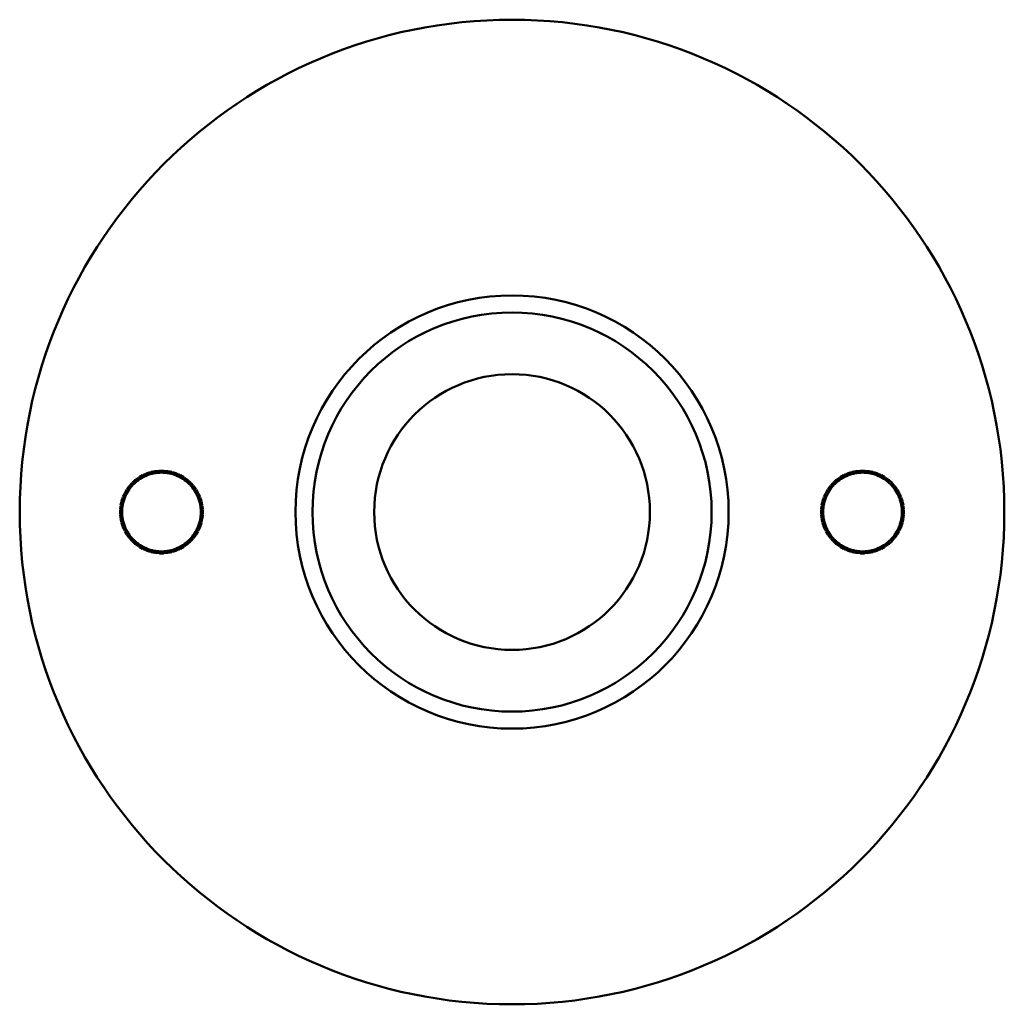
# Model space of a CAD drawing. Header units: millimetres. Extents: x 111 to 278, y 11 to 291.
# Tile 2 of 2: x 130 to 255, y 166 to 291. Entities that reach past the tile are written whole.
import ezdxf

# ---------------------------------------------------------------- set-up
doc = ezdxf.new("R2010")
doc.units = ezdxf.units.MM
doc.layers.add('Widoczne (ISO)', color=7, linetype='Continuous', lineweight=50)

msp = doc.modelspace()

# ---------------------------------------------------------------- linework, layer by layer
at = {"layer": 'Widoczne (ISO)'}
for p, q in [((144.99, 232.49), (145.39, 232.79)), ((145.34, 232.44), (145.54, 232.59)), ((145.54, 232.59), (145.39, 232.79)), ((145.44, 232.81), (145.87, 233.06)), ((145.56, 232.6), (145.44, 232.81)), ((145.56, 232.6), (145.78, 232.72)), ((145.78, 232.72), (145.99, 232.85)), ((145.99, 232.85), (145.87, 233.06)), ((145.91, 233.09), (146.37, 233.29)), ((146.01, 232.86), (145.91, 233.09)), ((146.01, 232.86), (146.24, 232.96)), ((146.24, 232.96), (146.47, 233.06)), ((146.47, 233.06), (146.37, 233.29)), ((146.42, 233.31), (146.89, 233.46)), ((146.49, 233.07), (146.42, 233.31)), ((146.49, 233.07), (146.73, 233.15)), ((146.73, 233.15), (146.97, 233.23)), ((146.97, 233.23), (146.89, 233.46)), ((146.94, 233.48), (147.43, 233.58)), ((146.99, 233.23), (146.94, 233.48)), ((146.99, 233.23), (147.24, 233.28)), ((147.24, 233.28), (147.48, 233.34)), ((147.48, 233.34), (147.43, 233.58)), ((147.48, 233.59), (147.98, 233.64)), ((147.51, 233.34), (147.48, 233.59)), ((147.51, 233.34), (147.75, 233.37)), ((147.75, 233.37), (148, 233.39)), ((148, 233.39), (147.98, 233.64)), ((148.03, 233.39), (148.03, 233.64)), ((148.03, 233.64), (148.53, 233.64)), ((148.03, 233.39), (148.28, 233.39)), ((148.28, 233.39), (148.53, 233.39)), ((148.53, 233.39), (148.53, 233.64)), ((148.55, 233.39), (148.58, 233.64)), ((148.55, 233.39), (148.8, 233.37)), ((148.58, 233.64), (149.07, 233.59)), ((148.8, 233.37), (149.05, 233.34)), ((149.05, 233.34), (149.07, 233.59)), ((149.07, 233.34), (149.12, 233.58)), ((149.07, 233.34), (149.32, 233.28)), ((149.12, 233.58), (149.61, 233.48)), ((149.32, 233.28), (149.56, 233.23)), ((149.56, 233.23), (149.61, 233.48)), ((149.58, 233.23), (149.66, 233.46)), ((149.58, 233.23), (149.82, 233.15)), ((149.66, 233.46), (150.14, 233.31)), ((149.82, 233.15), (150.06, 233.07)), ((150.06, 233.07), (150.14, 233.31)), ((150.08, 233.06), (150.18, 233.29)), ((150.08, 233.06), (150.31, 232.96)), ((150.18, 233.29), (150.64, 233.09)), ((150.31, 232.96), (150.54, 232.86)), ((150.54, 232.86), (150.64, 233.09)), ((150.56, 232.85), (150.69, 233.06)), ((150.56, 232.85), (150.78, 232.72)), ((150.69, 233.06), (151.12, 232.81)), ((150.78, 232.72), (150.99, 232.6)), ((150.99, 232.6), (151.12, 232.81)), ((151.01, 232.59), (151.16, 232.79)), ((151.01, 232.59), (151.22, 232.44)), ((151.16, 232.79), (151.57, 232.49)), ((233.99, 232.49), (234.39, 232.79)), ((234.34, 232.44), (234.54, 232.59)), ((234.54, 232.59), (234.39, 232.79)), ((234.44, 232.81), (234.87, 233.06)), ((234.56, 232.6), (234.44, 232.81)), ((234.56, 232.6), (234.78, 232.72)), ((234.78, 232.72), (234.99, 232.85)), ((234.99, 232.85), (234.87, 233.06)), ((234.91, 233.09), (235.37, 233.29)), ((235.01, 232.86), (234.91, 233.09)), ((235.01, 232.86), (235.24, 232.96)), ((235.24, 232.96), (235.47, 233.06)), ((235.47, 233.06), (235.37, 233.29)), ((235.42, 233.31), (235.89, 233.46)), ((235.49, 233.07), (235.42, 233.31)), ((235.49, 233.07), (235.73, 233.15)), ((235.73, 233.15), (235.97, 233.23)), ((235.97, 233.23), (235.89, 233.46)), ((235.94, 233.48), (236.43, 233.58)), ((235.99, 233.23), (235.94, 233.48)), ((235.99, 233.23), (236.24, 233.28)), ((236.24, 233.28), (236.48, 233.34)), ((236.48, 233.34), (236.43, 233.58)), ((236.48, 233.59), (236.98, 233.64)), ((236.51, 233.34), (236.48, 233.59)), ((236.51, 233.34), (236.75, 233.37)), ((236.75, 233.37), (237, 233.39)), ((237, 233.39), (236.98, 233.64)), ((237.03, 233.39), (237.03, 233.64)), ((237.03, 233.64), (237.53, 233.64)), ((237.03, 233.39), (237.28, 233.39)), ((237.28, 233.39), (237.53, 233.39)), ((237.53, 233.39), (237.53, 233.64)), ((237.55, 233.39), (237.58, 233.64)), ((237.55, 233.39), (237.8, 233.37)), ((237.58, 233.64), (238.07, 233.59)), ((237.8, 233.37), (238.05, 233.34)), ((238.05, 233.34), (238.07, 233.59)), ((238.07, 233.34), (238.12, 233.58)), ((238.07, 233.34), (238.32, 233.28)), ((238.12, 233.58), (238.61, 233.48)), ((238.32, 233.28), (238.56, 233.23)), ((238.56, 233.23), (238.61, 233.48)), ((238.58, 233.23), (238.66, 233.46)), ((238.58, 233.23), (238.82, 233.15)), ((238.66, 233.46), (239.14, 233.31)), ((238.82, 233.15), (239.06, 233.07)), ((239.06, 233.07), (239.14, 233.31)), ((239.08, 233.06), (239.18, 233.29)), ((239.08, 233.06), (239.31, 232.96)), ((239.18, 233.29), (239.64, 233.09)), ((239.31, 232.96), (239.54, 232.86)), ((239.54, 232.86), (239.64, 233.09)), ((239.56, 232.85), (239.69, 233.06)), ((239.56, 232.85), (239.78, 232.72)), ((239.69, 233.06), (240.12, 232.81)), ((239.78, 232.72), (239.99, 232.6)), ((239.99, 232.6), (240.12, 232.81)), ((240.01, 232.59), (240.16, 232.79)), ((240.01, 232.59), (240.22, 232.44)), ((240.16, 232.79), (240.57, 232.49)), ((143.88, 231.28), (144.18, 231.68)), ((144.08, 231.13), (143.88, 231.28)), ((144.08, 231.13), (144.23, 231.33)), ((144.38, 231.53), (144.18, 231.68)), ((144.21, 231.72), (144.54, 232.09)), ((144.39, 231.55), (144.21, 231.72)), ((144.23, 231.33), (144.38, 231.53)), ((144.39, 231.55), (144.56, 231.74)), ((144.73, 231.92), (144.54, 232.09)), ((144.56, 231.74), (144.73, 231.92)), ((144.58, 232.13), (144.95, 232.46)), ((144.75, 231.94), (144.58, 232.13)), ((144.75, 231.94), (144.93, 232.11)), ((144.93, 232.11), (145.12, 232.28)), ((145.12, 232.28), (144.95, 232.46)), ((145.14, 232.29), (144.99, 232.49)), ((145.14, 232.29), (145.34, 232.44)), ((151.22, 232.44), (151.42, 232.29)), ((151.42, 232.29), (151.57, 232.49)), ((151.44, 232.28), (151.6, 232.46)), ((151.44, 232.28), (151.62, 232.11)), ((151.6, 232.46), (151.98, 232.13)), ((151.62, 232.11), (151.81, 231.94)), ((151.81, 231.94), (151.98, 232.13)), ((151.83, 231.92), (152.01, 232.09)), ((151.83, 231.92), (151.99, 231.74)), ((151.99, 231.74), (152.16, 231.55)), ((152.01, 232.09), (152.35, 231.72)), ((152.16, 231.55), (152.35, 231.72)), ((152.18, 231.53), (152.38, 231.68)), ((152.18, 231.53), (152.32, 231.33)), ((152.32, 231.33), (152.47, 231.13)), ((152.38, 231.68), (152.67, 231.28)), ((152.47, 231.13), (152.67, 231.28)), ((232.88, 231.28), (233.18, 231.68)), ((233.08, 231.13), (232.88, 231.28)), ((233.08, 231.13), (233.23, 231.33)), ((233.38, 231.53), (233.18, 231.68)), ((233.21, 231.72), (233.54, 232.09)), ((233.39, 231.55), (233.21, 231.72)), ((233.23, 231.33), (233.38, 231.53)), ((233.39, 231.55), (233.56, 231.74)), ((233.73, 231.92), (233.54, 232.09)), ((233.56, 231.74), (233.73, 231.92)), ((233.58, 232.13), (233.95, 232.46)), ((233.75, 231.94), (233.58, 232.13)), ((233.75, 231.94), (233.93, 232.11)), ((233.93, 232.11), (234.12, 232.28)), ((234.12, 232.28), (233.95, 232.46)), ((234.14, 232.29), (233.99, 232.49)), ((234.14, 232.29), (234.34, 232.44)), ((240.22, 232.44), (240.42, 232.29)), ((240.42, 232.29), (240.57, 232.49)), ((240.44, 232.28), (240.6, 232.46)), ((240.44, 232.28), (240.62, 232.11)), ((240.6, 232.46), (240.98, 232.13)), ((240.62, 232.11), (240.81, 231.94)), ((240.81, 231.94), (240.98, 232.13)), ((240.83, 231.92), (241.01, 232.09)), ((240.83, 231.92), (240.99, 231.74)), ((240.99, 231.74), (241.16, 231.55)), ((241.01, 232.09), (241.35, 231.72)), ((241.16, 231.55), (241.35, 231.72)), ((241.18, 231.53), (241.38, 231.68)), ((241.18, 231.53), (241.32, 231.33)), ((241.32, 231.33), (241.47, 231.13)), ((241.38, 231.68), (241.67, 231.28)), ((241.47, 231.13), (241.67, 231.28)), ((143.21, 229.78), (143.36, 230.25)), ((143.6, 230.18), (143.36, 230.25)), ((143.38, 230.3), (143.58, 230.76)), ((143.61, 230.2), (143.38, 230.3)), ((143.52, 229.94), (143.6, 230.18)), ((143.81, 230.66), (143.58, 230.76)), ((143.61, 230.8), (143.86, 231.23)), ((143.82, 230.68), (143.61, 230.8)), ((143.61, 230.2), (143.71, 230.43)), ((143.71, 230.43), (143.81, 230.66)), ((143.82, 230.68), (143.95, 230.89)), ((144.07, 231.11), (143.86, 231.23)), ((143.95, 230.89), (144.07, 231.11)), ((152.48, 231.11), (152.7, 231.23)), ((152.48, 231.11), (152.61, 230.89)), ((152.61, 230.89), (152.73, 230.68)), ((152.7, 231.23), (152.95, 230.8)), ((152.73, 230.68), (152.95, 230.8)), ((152.74, 230.66), (152.97, 230.76)), ((152.74, 230.66), (152.84, 230.43)), ((152.84, 230.43), (152.95, 230.2)), ((152.95, 230.2), (153.17, 230.3)), ((152.96, 230.18), (153.19, 230.25)), ((152.96, 230.18), (153.03, 229.94)), ((152.97, 230.76), (153.17, 230.3)), ((153.19, 230.25), (153.35, 229.78)), ((232.21, 229.78), (232.36, 230.25)), ((232.6, 230.18), (232.36, 230.25)), ((232.38, 230.3), (232.58, 230.76)), ((232.61, 230.2), (232.38, 230.3)), ((232.52, 229.94), (232.6, 230.18)), ((232.81, 230.66), (232.58, 230.76)), ((232.61, 230.8), (232.86, 231.23)), ((232.82, 230.68), (232.61, 230.8)), ((232.61, 230.2), (232.71, 230.43)), ((232.71, 230.43), (232.81, 230.66)), ((232.82, 230.68), (232.95, 230.89)), ((233.07, 231.11), (232.86, 231.23)), ((232.95, 230.89), (233.07, 231.11)), ((241.48, 231.11), (241.7, 231.23)), ((241.48, 231.11), (241.61, 230.89)), ((241.61, 230.89), (241.73, 230.68)), ((241.7, 231.23), (241.95, 230.8)), ((241.73, 230.68), (241.95, 230.8)), ((241.74, 230.66), (241.97, 230.76)), ((241.74, 230.66), (241.84, 230.43)), ((241.84, 230.43), (241.95, 230.2)), ((241.95, 230.2), (242.17, 230.3)), ((241.96, 230.18), (242.19, 230.25)), ((241.96, 230.18), (242.03, 229.94)), ((241.97, 230.76), (242.17, 230.3)), ((242.19, 230.25), (242.35, 229.78)), ((143.03, 228.69), (143.08, 229.19)), ((143.33, 229.16), (143.08, 229.19)), ((143.09, 229.24), (143.19, 229.73)), ((143.33, 229.19), (143.09, 229.24)), ((143.44, 229.68), (143.19, 229.73)), ((143.44, 229.7), (143.21, 229.78)), ((143.28, 228.67), (143.3, 228.92)), ((143.3, 228.92), (143.33, 229.16)), ((143.33, 229.19), (143.39, 229.43)), ((143.39, 229.43), (143.44, 229.68)), ((143.44, 229.7), (143.52, 229.94)), ((153.03, 229.94), (153.11, 229.7)), ((153.11, 229.7), (153.35, 229.78)), ((153.12, 229.68), (153.36, 229.73)), ((153.12, 229.68), (153.17, 229.43)), ((153.17, 229.43), (153.22, 229.19)), ((153.22, 229.19), (153.46, 229.24)), ((153.22, 229.16), (153.47, 229.19)), ((153.22, 229.16), (153.25, 228.92)), ((153.25, 228.92), (153.28, 228.67)), ((153.36, 229.73), (153.46, 229.24)), ((153.47, 229.19), (153.52, 228.69)), ((232.03, 228.69), (232.08, 229.19)), ((232.33, 229.16), (232.08, 229.19)), ((232.09, 229.24), (232.19, 229.73)), ((232.33, 229.19), (232.09, 229.24)), ((232.44, 229.68), (232.19, 229.73)), ((232.44, 229.7), (232.21, 229.78)), ((232.28, 228.67), (232.3, 228.92)), ((232.3, 228.92), (232.33, 229.16)), ((232.33, 229.19), (232.39, 229.43)), ((232.39, 229.43), (232.44, 229.68)), ((232.44, 229.7), (232.52, 229.94)), ((242.03, 229.94), (242.11, 229.7)), ((242.11, 229.7), (242.35, 229.78)), ((242.12, 229.68), (242.36, 229.73)), ((242.12, 229.68), (242.17, 229.43)), ((242.17, 229.43), (242.22, 229.19)), ((242.22, 229.19), (242.46, 229.24)), ((242.22, 229.16), (242.47, 229.19)), ((242.22, 229.16), (242.25, 228.92)), ((242.25, 228.92), (242.28, 228.67)), ((242.36, 229.73), (242.46, 229.24)), ((242.47, 229.19), (242.52, 228.69)), ((143.28, 228.67), (143.03, 228.69)), ((143.28, 228.64), (143.03, 228.64)), ((143.03, 228.14), (143.03, 228.64)), ((143.28, 228.14), (143.03, 228.14)), ((143.28, 228.12), (143.03, 228.09)), ((143.08, 227.6), (143.03, 228.09)), ((143.33, 227.62), (143.08, 227.6)), ((143.33, 227.6), (143.09, 227.55)), ((143.19, 227.06), (143.09, 227.55)), ((143.28, 228.39), (143.28, 228.64)), ((143.28, 228.14), (143.28, 228.39)), ((143.3, 227.87), (143.28, 228.12)), ((143.33, 227.62), (143.3, 227.87)), ((143.39, 227.35), (143.33, 227.6)), ((153.22, 227.6), (153.17, 227.35)), ((153.25, 227.87), (153.22, 227.62)), ((153.22, 227.62), (153.47, 227.6)), ((153.22, 227.6), (153.46, 227.55)), ((153.28, 228.12), (153.25, 227.87)), ((153.28, 228.67), (153.52, 228.69)), ((153.28, 228.64), (153.28, 228.39)), ((153.28, 228.64), (153.53, 228.64)), ((153.28, 228.39), (153.28, 228.14)), ((153.28, 228.14), (153.53, 228.14)), ((153.28, 228.12), (153.52, 228.09)), ((153.46, 227.55), (153.36, 227.06)), ((153.52, 228.09), (153.47, 227.6)), ((153.53, 228.64), (153.53, 228.14)), ((232.28, 228.67), (232.03, 228.69)), ((232.28, 228.64), (232.03, 228.64)), ((232.03, 228.14), (232.03, 228.64)), ((232.28, 228.14), (232.03, 228.14)), ((232.28, 228.12), (232.03, 228.09)), ((232.08, 227.6), (232.03, 228.09)), ((232.33, 227.62), (232.08, 227.6)), ((232.33, 227.6), (232.09, 227.55)), ((232.19, 227.06), (232.09, 227.55)), ((232.28, 228.39), (232.28, 228.64)), ((232.28, 228.14), (232.28, 228.39)), ((232.3, 227.87), (232.28, 228.12)), ((232.33, 227.62), (232.3, 227.87)), ((232.39, 227.35), (232.33, 227.6)), ((242.22, 227.6), (242.17, 227.35)), ((242.25, 227.87), (242.22, 227.62)), ((242.22, 227.62), (242.47, 227.6)), ((242.22, 227.6), (242.46, 227.55)), ((242.28, 228.12), (242.25, 227.87)), ((242.28, 228.67), (242.52, 228.69)), ((242.28, 228.64), (242.28, 228.39)), ((242.28, 228.64), (242.53, 228.64)), ((242.28, 228.39), (242.28, 228.14)), ((242.28, 228.14), (242.53, 228.14)), ((242.28, 228.12), (242.52, 228.09)), ((242.46, 227.55), (242.36, 227.06)), ((242.52, 228.09), (242.47, 227.6)), ((242.53, 228.64), (242.53, 228.14)), ((143.44, 227.11), (143.19, 227.06)), ((143.44, 227.09), (143.21, 227.01)), ((143.36, 226.53), (143.21, 227.01)), ((143.6, 226.61), (143.36, 226.53)), ((143.61, 226.59), (143.38, 226.49)), ((143.58, 226.03), (143.38, 226.49)), ((143.44, 227.11), (143.39, 227.35)), ((143.52, 226.85), (143.44, 227.09)), ((143.6, 226.61), (143.52, 226.85)), ((143.71, 226.36), (143.61, 226.59)), ((143.81, 226.13), (143.71, 226.36)), ((152.84, 226.36), (152.74, 226.13)), ((152.95, 226.59), (152.84, 226.36)), ((152.95, 226.59), (153.17, 226.49)), ((153.03, 226.85), (152.96, 226.61)), ((152.96, 226.61), (153.19, 226.53)), ((153.17, 226.49), (152.97, 226.03)), ((153.11, 227.09), (153.03, 226.85)), ((153.11, 227.09), (153.35, 227.01)), ((153.17, 227.35), (153.12, 227.11)), ((153.12, 227.11), (153.36, 227.06)), ((153.35, 227.01), (153.19, 226.53)), ((232.44, 227.11), (232.19, 227.06)), ((232.44, 227.09), (232.21, 227.01)), ((232.36, 226.53), (232.21, 227.01)), ((232.6, 226.61), (232.36, 226.53)), ((232.61, 226.59), (232.38, 226.49)), ((232.58, 226.03), (232.38, 226.49)), ((232.44, 227.11), (232.39, 227.35)), ((232.52, 226.85), (232.44, 227.09)), ((232.6, 226.61), (232.52, 226.85)), ((232.71, 226.36), (232.61, 226.59)), ((232.81, 226.13), (232.71, 226.36)), ((241.84, 226.36), (241.74, 226.13)), ((241.95, 226.59), (241.84, 226.36)), ((241.95, 226.59), (242.17, 226.49)), ((242.03, 226.85), (241.96, 226.61)), ((241.96, 226.61), (242.19, 226.53)), ((242.17, 226.49), (241.97, 226.03)), ((242.11, 227.09), (242.03, 226.85)), ((242.11, 227.09), (242.35, 227.01)), ((242.17, 227.35), (242.12, 227.11)), ((242.12, 227.11), (242.36, 227.06)), ((242.35, 227.01), (242.19, 226.53)), ((143.81, 226.13), (143.58, 226.03)), ((143.82, 226.11), (143.61, 225.98)), ((143.86, 225.55), (143.61, 225.98)), ((143.95, 225.89), (143.82, 226.11)), ((144.07, 225.68), (143.86, 225.55)), ((144.08, 225.66), (143.88, 225.51)), ((144.18, 225.1), (143.88, 225.51)), ((144.07, 225.68), (143.95, 225.89)), ((144.23, 225.45), (144.08, 225.66)), ((144.38, 225.25), (144.18, 225.1)), ((144.39, 225.23), (144.21, 225.07)), ((144.54, 224.69), (144.21, 225.07)), ((144.38, 225.25), (144.23, 225.45)), ((144.56, 225.05), (144.39, 225.23)), ((144.73, 224.86), (144.56, 225.05)), ((151.99, 225.05), (151.83, 224.86)), ((152.16, 225.23), (151.99, 225.05)), ((152.35, 225.07), (152.01, 224.69)), ((152.16, 225.23), (152.35, 225.07)), ((152.32, 225.45), (152.18, 225.25)), ((152.18, 225.25), (152.38, 225.1)), ((152.47, 225.66), (152.32, 225.45)), ((152.67, 225.51), (152.38, 225.1)), ((152.47, 225.66), (152.67, 225.51)), ((152.61, 225.89), (152.48, 225.68)), ((152.48, 225.68), (152.7, 225.55)), ((152.73, 226.11), (152.61, 225.89)), ((152.95, 225.98), (152.7, 225.55)), ((152.73, 226.11), (152.95, 225.98)), ((152.74, 226.13), (152.97, 226.03)), ((232.81, 226.13), (232.58, 226.03)), ((232.82, 226.11), (232.61, 225.98)), ((232.86, 225.55), (232.61, 225.98)), ((232.95, 225.89), (232.82, 226.11)), ((233.07, 225.68), (232.86, 225.55)), ((233.08, 225.66), (232.88, 225.51)), ((233.18, 225.1), (232.88, 225.51)), ((233.07, 225.68), (232.95, 225.89)), ((233.23, 225.45), (233.08, 225.66)), ((233.38, 225.25), (233.18, 225.1)), ((233.39, 225.23), (233.21, 225.07)), ((233.54, 224.69), (233.21, 225.07)), ((233.38, 225.25), (233.23, 225.45)), ((233.56, 225.05), (233.39, 225.23)), ((233.73, 224.86), (233.56, 225.05)), ((240.99, 225.05), (240.83, 224.86)), ((241.16, 225.23), (240.99, 225.05)), ((241.35, 225.07), (241.01, 224.69)), ((241.16, 225.23), (241.35, 225.07)), ((241.32, 225.45), (241.18, 225.25)), ((241.18, 225.25), (241.38, 225.1)), ((241.47, 225.66), (241.32, 225.45)), ((241.67, 225.51), (241.38, 225.1)), ((241.47, 225.66), (241.67, 225.51)), ((241.61, 225.89), (241.48, 225.68)), ((241.48, 225.68), (241.7, 225.55)), ((241.73, 226.11), (241.61, 225.89)), ((241.95, 225.98), (241.7, 225.55)), ((241.73, 226.11), (241.95, 225.98)), ((241.74, 226.13), (241.97, 226.03)), ((144.73, 224.86), (144.54, 224.69)), ((144.75, 224.84), (144.58, 224.66)), ((144.95, 224.32), (144.58, 224.66)), ((144.93, 224.68), (144.75, 224.84)), ((145.12, 224.51), (144.93, 224.68)), ((145.12, 224.51), (144.95, 224.32)), ((145.14, 224.49), (144.99, 224.29)), ((145.39, 224), (144.99, 224.29)), ((145.34, 224.35), (145.14, 224.49)), ((145.54, 224.2), (145.34, 224.35)), ((145.54, 224.2), (145.39, 224)), ((145.56, 224.19), (145.44, 223.97)), ((145.87, 223.72), (145.44, 223.97)), ((145.78, 224.06), (145.56, 224.19)), ((145.99, 223.94), (145.78, 224.06)), ((145.99, 223.94), (145.87, 223.72)), ((146.01, 223.93), (145.91, 223.7)), ((146.24, 223.83), (146.01, 223.93)), ((146.47, 223.72), (146.24, 223.83)), ((150.31, 223.83), (150.08, 223.72)), ((150.54, 223.93), (150.31, 223.83)), ((150.54, 223.93), (150.64, 223.7)), ((150.78, 224.06), (150.56, 223.94)), ((150.56, 223.94), (150.69, 223.72)), ((151.12, 223.97), (150.69, 223.72)), ((150.99, 224.19), (150.78, 224.06)), ((150.99, 224.19), (151.12, 223.97)), ((151.22, 224.35), (151.01, 224.2)), ((151.01, 224.2), (151.16, 224)), ((151.57, 224.29), (151.16, 224)), ((151.42, 224.49), (151.22, 224.35)), ((151.42, 224.49), (151.57, 224.29)), ((151.62, 224.68), (151.44, 224.51)), ((151.44, 224.51), (151.6, 224.32)), ((151.98, 224.66), (151.6, 224.32)), ((151.81, 224.84), (151.62, 224.68)), ((151.81, 224.84), (151.98, 224.66)), ((151.83, 224.86), (152.01, 224.69)), ((233.73, 224.86), (233.54, 224.69)), ((233.75, 224.84), (233.58, 224.66)), ((233.95, 224.32), (233.58, 224.66)), ((233.93, 224.68), (233.75, 224.84)), ((234.12, 224.51), (233.93, 224.68)), ((234.12, 224.51), (233.95, 224.32)), ((234.14, 224.49), (233.99, 224.29)), ((234.39, 224), (233.99, 224.29)), ((234.34, 224.35), (234.14, 224.49)), ((234.54, 224.2), (234.34, 224.35)), ((234.54, 224.2), (234.39, 224)), ((234.56, 224.19), (234.44, 223.97)), ((234.87, 223.72), (234.44, 223.97)), ((234.78, 224.06), (234.56, 224.19)), ((234.99, 223.94), (234.78, 224.06)), ((234.99, 223.94), (234.87, 223.72)), ((235.01, 223.93), (234.91, 223.7)), ((235.24, 223.83), (235.01, 223.93)), ((235.47, 223.72), (235.24, 223.83)), ((239.31, 223.83), (239.08, 223.72)), ((239.54, 223.93), (239.31, 223.83)), ((239.54, 223.93), (239.64, 223.7)), ((239.78, 224.06), (239.56, 223.94)), ((239.56, 223.94), (239.69, 223.72)), ((240.12, 223.97), (239.69, 223.72)), ((239.99, 224.19), (239.78, 224.06)), ((239.99, 224.19), (240.12, 223.97)), ((240.22, 224.35), (240.01, 224.2)), ((240.01, 224.2), (240.16, 224)), ((240.57, 224.29), (240.16, 224)), ((240.42, 224.49), (240.22, 224.35)), ((240.42, 224.49), (240.57, 224.29)), ((240.62, 224.68), (240.44, 224.51)), ((240.44, 224.51), (240.6, 224.32)), ((240.98, 224.66), (240.6, 224.32)), ((240.81, 224.84), (240.62, 224.68)), ((240.81, 224.84), (240.98, 224.66)), ((240.83, 224.86), (241.01, 224.69)), ((146.37, 223.5), (145.91, 223.7)), ((146.47, 223.72), (146.37, 223.5)), ((146.49, 223.72), (146.42, 223.48)), ((146.89, 223.32), (146.42, 223.48)), ((146.73, 223.64), (146.49, 223.72)), ((146.97, 223.56), (146.73, 223.64)), ((146.97, 223.56), (146.89, 223.32)), ((146.99, 223.55), (146.94, 223.31)), ((147.43, 223.21), (146.94, 223.31)), ((147.24, 223.5), (146.99, 223.55)), ((147.48, 223.45), (147.24, 223.5)), ((147.48, 223.45), (147.43, 223.21)), ((147.51, 223.45), (147.48, 223.2)), ((147.98, 223.15), (147.48, 223.2)), ((147.75, 223.42), (147.51, 223.45)), ((148, 223.39), (147.75, 223.42)), ((148, 223.39), (147.98, 223.15)), ((148.03, 223.39), (148.03, 223.14)), ((148.28, 223.39), (148.03, 223.39)), ((148.53, 223.14), (148.03, 223.14)), ((148.53, 223.39), (148.28, 223.39)), ((148.53, 223.39), (148.53, 223.14)), ((148.8, 223.42), (148.55, 223.39)), ((148.55, 223.39), (148.58, 223.15)), ((149.07, 223.2), (148.58, 223.15)), ((149.05, 223.45), (148.8, 223.42)), ((149.05, 223.45), (149.07, 223.2)), ((149.32, 223.5), (149.07, 223.45)), ((149.07, 223.45), (149.12, 223.21)), ((149.61, 223.31), (149.12, 223.21)), ((149.56, 223.55), (149.32, 223.5)), ((149.56, 223.55), (149.61, 223.31)), ((149.82, 223.64), (149.58, 223.56)), ((149.58, 223.56), (149.66, 223.32)), ((150.14, 223.48), (149.66, 223.32)), ((150.06, 223.72), (149.82, 223.64)), ((150.06, 223.72), (150.14, 223.48)), ((150.08, 223.72), (150.18, 223.5)), ((150.64, 223.7), (150.18, 223.5)), ((235.37, 223.5), (234.91, 223.7)), ((235.47, 223.72), (235.37, 223.5)), ((235.49, 223.72), (235.42, 223.48)), ((235.89, 223.32), (235.42, 223.48)), ((235.73, 223.64), (235.49, 223.72)), ((235.97, 223.56), (235.73, 223.64)), ((235.97, 223.56), (235.89, 223.32)), ((235.99, 223.55), (235.94, 223.31)), ((236.43, 223.21), (235.94, 223.31)), ((236.24, 223.5), (235.99, 223.55)), ((236.48, 223.45), (236.24, 223.5)), ((236.48, 223.45), (236.43, 223.21)), ((236.51, 223.45), (236.48, 223.2)), ((236.98, 223.15), (236.48, 223.2)), ((236.75, 223.42), (236.51, 223.45)), ((237, 223.39), (236.75, 223.42)), ((237, 223.39), (236.98, 223.15)), ((237.03, 223.39), (237.03, 223.14)), ((237.28, 223.39), (237.03, 223.39)), ((237.53, 223.14), (237.03, 223.14)), ((237.53, 223.39), (237.28, 223.39)), ((237.53, 223.39), (237.53, 223.14)), ((237.8, 223.42), (237.55, 223.39)), ((237.55, 223.39), (237.58, 223.15)), ((238.07, 223.2), (237.58, 223.15)), ((238.05, 223.45), (237.8, 223.42)), ((238.05, 223.45), (238.07, 223.2)), ((238.32, 223.5), (238.07, 223.45)), ((238.07, 223.45), (238.12, 223.21)), ((238.61, 223.31), (238.12, 223.21)), ((238.56, 223.55), (238.32, 223.5)), ((238.56, 223.55), (238.61, 223.31)), ((238.82, 223.64), (238.58, 223.56)), ((238.58, 223.56), (238.66, 223.32)), ((239.14, 223.48), (238.66, 223.32)), ((239.06, 223.72), (238.82, 223.64)), ((239.06, 223.72), (239.14, 223.48)), ((239.08, 223.72), (239.18, 223.5)), ((239.64, 223.7), (239.18, 223.5))]:
    msp.add_line(p, q, dxfattribs=at)
for radius in [62.5, 27.5, 25.34, 17.5]:
    msp.add_circle((192.78, 228.39), radius, dxfattribs=at)
for centre, start, end in [((148.28, 228.39), 120, 126), ((148.28, 228.39), 114, 120), ((148.28, 228.39), 108, 114), ((148.28, 228.39), 102, 108), ((148.28, 228.39), 96, 102), ((148.28, 228.39), 90, 96), ((148.28, 228.39), 84, 90), ((148.28, 228.39), 78, 84), ((148.28, 228.39), 72, 78), ((148.28, 228.39), 66, 72), ((148.28, 228.39), 60, 66), ((148.28, 228.39), 54, 60), ((237.28, 228.39), 120, 126), ((237.28, 228.39), 114, 120), ((237.28, 228.39), 108, 114), ((237.28, 228.39), 102, 108), ((237.28, 228.39), 96, 102), ((237.28, 228.39), 90, 96), ((237.28, 228.39), 84, 90), ((237.28, 228.39), 78, 84), ((237.28, 228.39), 72, 78), ((237.28, 228.39), 66, 72), ((237.28, 228.39), 60, 66), ((237.28, 228.39), 54, 60), ((148.28, 228.39), 144, 150), ((148.28, 228.39), 138, 144), ((148.28, 228.39), 132, 138), ((148.28, 228.39), 126, 132), ((148.28, 228.39), 48, 54), ((148.28, 228.39), 42, 48), ((148.28, 228.39), 36, 42), ((148.28, 228.39), 30, 36), ((237.28, 228.39), 144, 150), ((237.28, 228.39), 138, 144), ((237.28, 228.39), 132, 138), ((237.28, 228.39), 126, 132), ((237.28, 228.39), 48, 54), ((237.28, 228.39), 42, 48), ((237.28, 228.39), 36, 42), ((237.28, 228.39), 30, 36), ((148.28, 228.39), 156, 162), ((148.28, 228.39), 150, 156), ((148.28, 228.39), 24, 30), ((148.28, 228.39), 18, 24), ((237.28, 228.39), 156, 162), ((237.28, 228.39), 150, 156), ((237.28, 228.39), 24, 30), ((237.28, 228.39), 18, 24), ((148.28, 228.39), 174, 180), ((148.28, 228.39), 168, 174), ((148.28, 228.39), 162, 168), ((148.28, 228.39), 12, 18), ((148.28, 228.39), 6, 12), ((148.28, 228.39), 0, 6), ((237.28, 228.39), 174, 180), ((237.28, 228.39), 168, 174), ((237.28, 228.39), 162, 168), ((237.28, 228.39), 12, 18), ((237.28, 228.39), 6, 12), ((237.28, 228.39), 0, 6), ((148.28, 228.39), 180, 186), ((148.28, 228.39), 186, 192), ((148.28, 228.39), 348, 354), ((148.28, 228.39), 354, 0), ((237.28, 228.39), 180, 186), ((237.28, 228.39), 186, 192), ((237.28, 228.39), 348, 354), ((237.28, 228.39), 354, 0), ((148.28, 228.39), 192, 198), ((148.28, 228.39), 198, 204), ((148.28, 228.39), 204, 210), ((148.28, 228.39), 330, 336), ((148.28, 228.39), 336, 342), ((148.28, 228.39), 342, 348), ((237.28, 228.39), 192, 198), ((237.28, 228.39), 198, 204), ((237.28, 228.39), 204, 210), ((237.28, 228.39), 330, 336), ((237.28, 228.39), 336, 342), ((237.28, 228.39), 342, 348), ((148.28, 228.39), 210, 216), ((148.28, 228.39), 216, 222), ((148.28, 228.39), 222, 228), ((148.28, 228.39), 312, 318), ((148.28, 228.39), 318, 324), ((148.28, 228.39), 324, 330), ((237.28, 228.39), 210, 216), ((237.28, 228.39), 216, 222), ((237.28, 228.39), 222, 228), ((237.28, 228.39), 312, 318), ((237.28, 228.39), 318, 324), ((237.28, 228.39), 324, 330), ((148.28, 228.39), 228, 234), ((148.28, 228.39), 234, 240), ((148.28, 228.39), 240, 246), ((148.28, 228.39), 246, 252), ((148.28, 228.39), 288, 294), ((148.28, 228.39), 294, 300), ((148.28, 228.39), 300, 306), ((148.28, 228.39), 306, 312), ((237.28, 228.39), 228, 234), ((237.28, 228.39), 234, 240), ((237.28, 228.39), 240, 246), ((237.28, 228.39), 246, 252), ((237.28, 228.39), 288, 294), ((237.28, 228.39), 294, 300), ((237.28, 228.39), 300, 306), ((237.28, 228.39), 306, 312), ((148.28, 228.39), 252, 258), ((148.28, 228.39), 258, 264), ((148.28, 228.39), 264, 270), ((148.28, 228.39), 270, 276), ((148.28, 228.39), 276, 282), ((148.28, 228.39), 282, 288), ((237.28, 228.39), 252, 258), ((237.28, 228.39), 258, 264), ((237.28, 228.39), 264, 270), ((237.28, 228.39), 270, 276), ((237.28, 228.39), 276, 282), ((237.28, 228.39), 282, 288)]:
    msp.add_arc(centre, 5, start, end, dxfattribs=at)

doc.saveas('drawing.dxf')
